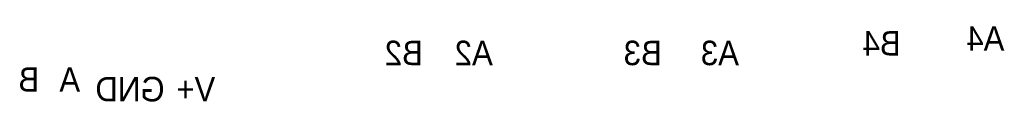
# Model space of a CAD drawing. Extents: x -176 to 21, y -89 to 21.
# Tile 1 of 2: x -176 to -135, y -89 to -86. Entities that reach past the tile are written whole.
import ezdxf

# ---------------------------------------------------------------- set-up
doc = ezdxf.new("R2010")
doc.units = 0
doc.layers.add('BG_SILKSCREEN_BOTTOM', color=7, linetype='CONTINUOUS')

msp = doc.modelspace()

# ---------------------------------------------------------------- texts
at = {"layer": 'BG_SILKSCREEN_BOTTOM', "text_generation_flag": 2, "width": 0.95}
for s, p in [('B4', (-139.627, -87.095)), ('A4', (-135.327, -86.895)), ('B2', (-159.427, -87.495)), ('A2', (-156.527, -87.495)), ('B3', (-149.527, -87.495)), ('A3', (-146.327, -87.495)), ('B', (-175.327, -88.595)), ('A', (-173.627, -88.595)), ('GND', (-170.127, -88.995)), ('V+', (-168.027, -88.995))]:
    msp.add_text(s, height=1.016, dxfattribs=at).set_placement(p)

doc.saveas('drawing.dxf')
